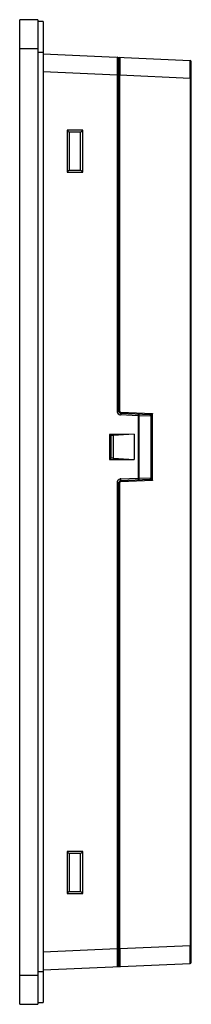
# Model space of a CAD drawing. Header units: millimetres. Extents: x 90 to 137, y 21 to 294.
import ezdxf

# ---------------------------------------------------------------- set-up
doc = ezdxf.new("R2010")
doc.units = ezdxf.units.MM
doc.header["$LTSCALE"] = 20.622651
doc.layers.get('0').update_dxf_attribs({"linetype": 'CONTINUOUS'})

msp = doc.modelspace()

# ---------------------------------------------------------------- linework, layer by layer
at = {"color": 7, "linetype": 'Continuous'}
for p, q in [((89.68, 21.1), (89.68, 294.1)), ((94.68, 294.1), (89.68, 294.1)), ((94.68, 294.1), (94.68, 21.1)), ((96.18, 293.6), (94.68, 293.6)), ((96.18, 293.6), (96.18, 21.6)), ((89.68, 286.1), (94.68, 286.1)), ((94.68, 285.1), (96.18, 285.1)), ((96.18, 284.6), (136.83, 282.83)), ((117.11, 185.51), (117.11, 283.21)), ((137.11, 32.75), (137.11, 282.53)), ((116.63, 278.72), (96.18, 279.61)), ((116.63, 278.72), (116.63, 185.51)), ((116.63, 278.72), (117.11, 278.72)), ((117.11, 278.68), (117.4, 278.68)), ((117.4, 185.51), (117.4, 278.68)), ((136.83, 277.83), (117.4, 278.68)), ((136.83, 277.83), (136.83, 37.45)), ((136.83, 277.83), (137.11, 277.83)), ((102.81, 263.46), (102.81, 251.83)), ((107.14, 263.46), (102.81, 263.46)), ((103.31, 262.89), (103.31, 252.39)), ((106.51, 262.89), (103.31, 262.89)), ((106.51, 252.39), (106.51, 262.89)), ((107.14, 251.83), (107.14, 263.46)), ((102.81, 251.83), (107.14, 251.83)), ((103.31, 252.39), (106.51, 252.39)), ((117.4, 185.51), (116.63, 185.51)), ((117.59, 185.31), (126.4, 184.93)), ((117.59, 185.01), (125.63, 184.66)), ((122.47, 184.3), (117.59, 184.51)), ((122.47, 184.3), (122.47, 166.98)), ((122.47, 184.3), (122.74, 184.3)), ((122.74, 166.98), (122.74, 184.3)), ((125.91, 184.16), (122.74, 184.3)), ((125.91, 184.16), (125.91, 167.12)), ((125.91, 184.16), (126.11, 184.16)), ((126.11, 167.12), (126.11, 184.16)), ((126.4, 166.35), (126.4, 184.93)), ((121.37, 179.14), (114.51, 179.11)), ((114.51, 179.11), (114.51, 172.17)), ((114.51, 179.11), (114.84, 178.78)), ((114.84, 178.78), (114.84, 172.51)), ((115.51, 178.78), (114.84, 178.78)), ((121.37, 179.14), (115.51, 178.78)), ((115.51, 178.78), (115.51, 172.51)), ((121.37, 179.14), (121.37, 172.15)), ((114.84, 172.51), (114.51, 172.17)), ((114.51, 172.17), (121.37, 172.15)), ((115.51, 172.51), (114.84, 172.51)), ((115.51, 172.51), (121.37, 172.15)), ((117.59, 166.77), (122.47, 166.98)), ((125.63, 166.62), (117.59, 166.27)), ((122.74, 166.98), (122.47, 166.98)), ((122.74, 166.98), (125.91, 167.12)), ((126.11, 167.12), (125.91, 167.12)), ((116.63, 165.77), (116.63, 36.57)), ((116.63, 165.77), (117.4, 165.77)), ((117.11, 32.07), (117.11, 165.77)), ((117.4, 36.6), (117.4, 165.77)), ((126.4, 166.35), (117.59, 165.97)), ((107.14, 63.46), (102.81, 63.46)), ((102.81, 63.46), (102.81, 51.83)), ((106.51, 62.89), (103.31, 62.89)), ((103.31, 62.89), (103.31, 52.39)), ((106.51, 52.39), (106.51, 62.89)), ((107.14, 51.83), (107.14, 63.46)), ((103.31, 52.39), (106.51, 52.39)), ((102.81, 51.83), (107.14, 51.83)), ((96.18, 35.67), (116.63, 36.57)), ((117.11, 36.57), (116.63, 36.57)), ((117.4, 36.6), (117.11, 36.6)), ((117.4, 36.6), (136.83, 37.45)), ((137.11, 37.45), (136.83, 37.45)), ((96.18, 30.1), (94.68, 30.1)), ((96.18, 30.68), (136.83, 32.45)), ((94.68, 29.1), (89.68, 29.1)), ((89.68, 21.1), (94.68, 21.1)), ((94.68, 21.6), (96.18, 21.6))]:
    msp.add_line(p, q, dxfattribs=at)
for centre, radius, start, end in [((116.61, 283.21), 0.5, 0, 87.5), ((1048.81, 281.87), 931.42, 179.93016, 180.19628), ((136.81, 282.53), 0.3, 0, 87.5), ((-1232.81, 281.44), 1369.64, 359.8492, 0.03017), ((117.63, 185.51), 0.997, 180.0351, 190.0945), ((117.61, 185.51), 0.5, 180, 267.5), ((117.63, 185.51), 1, 255.7852, 267.4549), ((125.61, 184.16), 0.5, 0, 87.5), ((117.64, 165.77), 1, 92.5415, 104.2221), ((125.61, 167.12), 0.5, 272.5, 360), ((117.63, 165.77), 0.996, 169.9014, 179.9647), ((117.61, 165.77), 0.5, 92.5, 180), ((1422.32, 33), 1304.92, 179.8418, 180.03175), ((116.61, 32.07), 0.5, 272.5002, 360), ((136.81, 32.75), 0.3, 272.5, 360)]:
    msp.add_arc(centre, radius, start, end, dxfattribs=at)
for points, knots in [([(116.63, 283.71), (116.64, 283.71), (116.63, 283.7), (116.64, 283.68), (116.64, 283.65), (116.64, 283.61), (116.64, 283.56), (116.64, 283.46), (116.64, 283.32), (116.64, 283.11), (116.64, 282.86), (116.64, 282.56), (116.64, 282.24), (116.64, 281.87), (116.64, 281.33), (116.64, 280.6), (116.64, 279.68), (116.64, 279.04), (116.63, 278.72)], [0, 0, 0, 0, 0.001229, 0.004853, 0.010867, 0.019255, 0.030003, 0.043093, 0.076152, 0.118086, 0.168528, 0.226983, 0.292878, 0.365606, 0.444434, 0.617292, 0.804978, 1, 1, 1, 1]), ([(117.4, 283.68), (117.36, 283.68), (117.3, 283.66), (117.22, 283.58), (117.14, 283.44), (117.11, 283.3), (117.11, 283.21)], [0, 0, 0, 0, 0.176353, 0.336621, 0.529687, 1, 1, 1, 1]), ([(117.4, 283.68), (117.4, 283.68), (117.4, 283.67), (117.4, 283.67), (117.4, 283.65), (117.4, 283.62), (117.4, 283.57), (117.4, 283.5), (117.4, 283.41), (117.4, 283.29), (117.39, 283.16), (117.39, 283.06), (117.39, 283.01)], [0, 0, 0, 0, 0.004049, 0.016105, 0.036145, 0.064123, 0.143698, 0.254435, 0.395937, 0.567804, 0.769508, 1, 1, 1, 1]), ([(136.83, 282.16), (136.83, 282.21), (136.83, 282.31), (136.83, 282.44), (136.83, 282.56), (136.83, 282.65), (136.83, 282.73), (136.83, 282.77), (136.83, 282.8), (136.83, 282.82), (136.82, 282.82), (136.83, 282.83), (136.83, 282.83)], [0, 0, 0, 0, 0.230204, 0.43174, 0.603811, 0.745621, 0.856462, 0.935979, 0.963908, 0.983908, 0.995945, 1, 1, 1, 1]), ([(117.59, 185.31), (117.59, 185.28), (117.59, 185.2), (117.58, 185.12), (117.59, 185.07), (117.59, 185.04), (117.59, 185.03), (117.59, 185.01), (117.59, 185.01)], [0, 0, 0, 0, 0.381204, 0.705355, 0.82943, 0.921623, 0.978885, 1, 1, 1, 1]), ([(117.59, 185.01), (117.59, 185.01), (117.59, 184.99), (117.6, 184.97), (117.6, 184.92), (117.6, 184.86), (117.6, 184.79), (117.6, 184.67), (117.59, 184.58), (117.59, 184.51)], [0, 0, 0, 0, 0.023082, 0.084684, 0.178432, 0.294727, 0.43434, 0.603067, 1, 1, 1, 1]), ([(122.74, 184.3), (122.74, 184.36), (122.73, 184.48), (122.68, 184.64), (122.59, 184.76), (122.5, 184.8), (122.47, 184.8)], [0, 0, 0, 0, 0.305865, 0.581796, 0.810742, 1, 1, 1, 1]), ([(122.47, 184.8), (122.47, 184.78), (122.47, 184.72), (122.48, 184.61), (122.47, 184.47), (122.47, 184.36), (122.47, 184.3)], [0, 0, 0, 0, 0.114081, 0.339245, 0.647379, 1, 1, 1, 1]), ([(125.63, 184.66), (125.63, 184.66), (125.65, 184.67), (125.66, 184.68), (125.7, 184.7), (125.79, 184.74), (125.96, 184.79), (126.18, 184.85), (126.33, 184.89), (126.4, 184.93)], [0, 0, 0, 0, 0.011644, 0.044463, 0.093886, 0.153901, 0.426162, 0.711553, 1, 1, 1, 1]), ([(125.63, 184.66), (125.67, 184.66), (125.76, 184.62), (125.85, 184.51), (125.9, 184.35), (125.91, 184.23), (125.91, 184.16)], [0, 0, 0, 0, 0.189471, 0.418511, 0.694248, 1, 1, 1, 1]), ([(126.4, 184.93), (126.36, 184.86), (126.32, 184.75), (126.28, 184.6), (126.25, 184.49), (126.21, 184.38), (126.18, 184.3), (126.15, 184.24), (126.13, 184.2), (126.12, 184.18), (126.11, 184.17), (126.11, 184.16)], [0, 0, 0, 0, 0.283755, 0.425173, 0.565505, 0.703888, 0.836477, 0.896945, 0.947859, 0.983727, 1, 1, 1, 1]), ([(117.59, 166.27), (117.59, 166.27), (117.59, 166.29), (117.6, 166.31), (117.6, 166.36), (117.6, 166.42), (117.6, 166.49), (117.6, 166.61), (117.59, 166.7), (117.59, 166.77)], [0, 0, 0, 0, 0.023082, 0.084684, 0.178433, 0.294727, 0.434345, 0.603063, 1, 1, 1, 1]), ([(122.47, 166.48), (122.5, 166.48), (122.59, 166.52), (122.68, 166.64), (122.73, 166.8), (122.74, 166.92), (122.74, 166.98)], [0, 0, 0, 0, 0.189258, 0.418203, 0.694134, 1, 1, 1, 1]), ([(122.47, 166.98), (122.47, 166.92), (122.47, 166.81), (122.48, 166.67), (122.47, 166.56), (122.47, 166.51), (122.47, 166.49)], [0, 0, 0, 0, 0.352622, 0.660756, 0.88592, 1, 1, 1, 1]), ([(125.85, 166.8), (125.82, 166.75), (125.77, 166.67), (125.68, 166.62), (125.63, 166.62)], [0, 0, 0, 0, 0.553027, 1, 1, 1, 1]), ([(126.4, 166.35), (126.33, 166.39), (126.18, 166.43), (125.96, 166.49), (125.79, 166.54), (125.7, 166.58), (125.66, 166.6), (125.65, 166.61), (125.63, 166.62), (125.63, 166.62)], [0, 0, 0, 0, 0.28841, 0.573785, 0.846085, 0.906083, 0.955487, 0.988332, 1, 1, 1, 1]), ([(125.91, 167.12), (125.91, 167.09), (125.9, 166.98), (125.88, 166.87), (125.85, 166.8)], [0, 0, 0, 0, 0.264008, 1, 1, 1, 1]), ([(126.11, 167.12), (126.11, 167.12), (126.12, 167.1), (126.13, 167.08), (126.15, 167.04), (126.18, 166.98), (126.21, 166.9), (126.25, 166.79), (126.28, 166.68), (126.32, 166.53), (126.36, 166.42), (126.4, 166.35)], [0, 0, 0, 0, 0.016253, 0.052098, 0.103028, 0.163507, 0.296035, 0.434444, 0.574786, 0.71621, 1, 1, 1, 1]), ([(117.59, 165.97), (117.59, 166.01), (117.59, 166.08), (117.58, 166.16), (117.59, 166.21), (117.59, 166.24), (117.59, 166.26), (117.59, 166.27), (117.59, 166.27)], [0, 0, 0, 0, 0.381062, 0.705096, 0.829228, 0.921473, 0.978833, 1, 1, 1, 1]), ([(116.63, 36.57), (116.64, 36.24), (116.64, 35.61), (116.64, 34.68), (116.64, 33.95), (116.64, 33.41), (116.64, 33.05), (116.64, 32.72), (116.64, 32.43), (116.64, 32.18), (116.64, 31.97), (116.64, 31.82), (116.64, 31.73), (116.64, 31.67), (116.64, 31.63), (116.64, 31.6), (116.63, 31.59), (116.64, 31.57), (116.63, 31.57)], [0, 0, 0, 0, 0.195021, 0.382705, 0.555564, 0.634391, 0.70712, 0.773015, 0.83147, 0.881912, 0.923847, 0.956906, 0.969996, 0.980744, 0.989133, 0.995147, 0.998771, 1, 1, 1, 1]), ([(136.83, 33.12), (136.83, 33.39), (136.83, 34.83), (136.83, 36.27), (136.83, 37.45)], [0, 0, 0, 0, 0.183494, 1, 1, 1, 1]), ([(136.83, 32.45), (136.83, 32.45), (136.82, 32.46), (136.83, 32.47), (136.83, 32.48), (136.83, 32.51), (136.83, 32.56), (136.83, 32.63), (136.83, 32.73), (136.83, 32.84), (136.83, 32.98), (136.83, 33.07), (136.83, 33.12)], [0, 0, 0, 0, 0.004055, 0.016092, 0.036092, 0.064021, 0.143538, 0.254379, 0.396188, 0.56826, 0.769796, 1, 1, 1, 1]), ([(117.11, 32.07), (117.11, 32.01), (117.13, 31.83), (117.27, 31.6), (117.4, 31.61)], [0, 0, 0, 0, 0.338225, 1, 1, 1, 1]), ([(117.39, 32.27), (117.39, 32.22), (117.39, 32.13), (117.4, 31.99), (117.4, 31.88), (117.4, 31.78), (117.4, 31.71), (117.4, 31.66), (117.4, 31.63), (117.4, 31.62), (117.4, 31.61), (117.4, 31.61), (117.4, 31.61)], [0, 0, 0, 0, 0.230491, 0.432194, 0.604061, 0.745562, 0.8563, 0.935875, 0.963853, 0.983894, 0.99595, 1, 1, 1, 1])]:
    msp.add_open_spline(points, degree=3, knots=knots, dxfattribs=at)
for points in [[(103.32, 262.89), (103.15, 263.08), (102.98, 263.27), (102.81, 263.46)], [(106.51, 262.89), (106.72, 263.08), (106.94, 263.27), (107.14, 263.46)], [(102.81, 251.83), (102.98, 252.01), (103.15, 252.2), (103.32, 252.39)], [(106.52, 252.39), (106.73, 252.2), (106.94, 252.02), (107.14, 251.83)], [(116.65, 185.34), (116.68, 185.15), (116.78, 184.96), (116.91, 184.82)], [(116.91, 184.82), (117.04, 184.69), (117.21, 184.59), (117.39, 184.54)], [(117.4, 185.51), (117.4, 185.48), (117.41, 185.45), (117.42, 185.42)], [(117.42, 185.42), (117.44, 185.39), (117.46, 185.36), (117.49, 185.34)], [(117.49, 185.34), (117.52, 185.33), (117.56, 185.31), (117.59, 185.31)], [(117.39, 166.74), (117.21, 166.69), (117.04, 166.59), (116.91, 166.46)], [(116.91, 166.46), (116.78, 166.32), (116.68, 166.13), (116.65, 165.94)], [(117.4, 165.77), (117.4, 165.8), (117.41, 165.84), (117.42, 165.87)], [(117.42, 165.87), (117.44, 165.9), (117.47, 165.92), (117.49, 165.94)], [(117.49, 165.94), (117.52, 165.96), (117.56, 165.97), (117.59, 165.97)], [(103.32, 62.89), (103.15, 63.08), (102.98, 63.27), (102.81, 63.46)], [(107.14, 63.46), (106.94, 63.27), (106.73, 63.08), (106.52, 62.89)], [(103.31, 52.39), (103.15, 52.2), (102.98, 52.01), (102.81, 51.83)], [(106.52, 52.39), (106.73, 52.2), (106.94, 52.02), (107.14, 51.83)]]:
    msp.add_open_spline(points, degree=3, dxfattribs=at)

doc.saveas('drawing.dxf')
